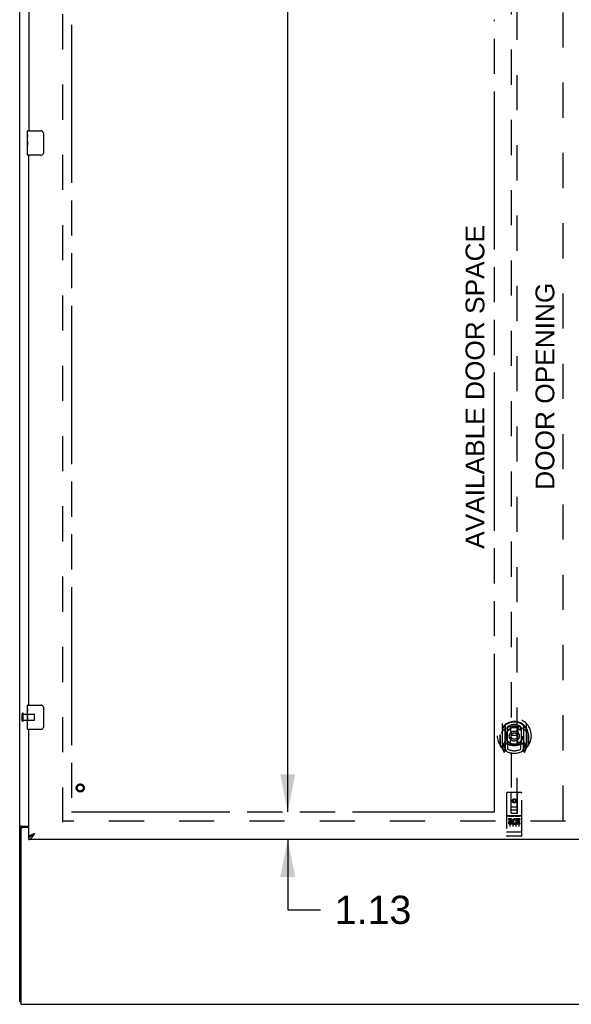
# Model space of a CAD drawing. Header units: inches. Extents: x 0 to 262, y 0 to 169.
# Tile 3 of 18: x 62 to 84, y 41 to 82. Entities that reach past the tile are written whole.
import ezdxf

# ---------------------------------------------------------------- set-up
doc = ezdxf.new("R2010")
doc.units = ezdxf.units.IN
doc.header["$LTSCALE"] = 14.384615
doc.header["$MEASUREMENT"] = 0
doc.linetypes.add('HIDDEN', pattern=[0.2, 0.1, -0.1])
doc.linetypes.add('PHANTOM', pattern=[0.8, 0.45, -0.05, 0.1, -0.05, 0.1, -0.05])
doc.layers.get('0').update_dxf_attribs({"linetype": 'CONTINUOUS'})
for name, color, linetype in [('02___PRT_ALL_AXES', 7, 'CONTINUOUS'), ('AVAILABLE_DOOR_SPACE', 7, 'CONTINUOUS'), ('DEFAULT_2', 8, 'HIDDEN'), ('DIMENSIONS', 7, 'CONTINUOUS')]:
    doc.layers.add(name, color=color, linetype=linetype)
doc.styles.get("Standard").update_dxf_attribs({"font": 'arial.ttf'})
doc.dimstyles.new('DIMSTYLE_1', dxfattribs={"dimtxt": 1.153846, "dimasz": 1.538462, "dimexe": 0.09, "dimexo": 0.07, "dimgap": 0.0375, "dimtad": 0, "dimtih": 1, "dimtoh": 1, "dimzin": 4, "dimdsep": 46, "dimtxsty": 'Standard', "dimblk": '_FILLED', "dimblk1": '_FILLED', "dimblk2": '_FILLED', "dimcen": 0.09, "dimazin": 1, "dimtfac": 1, "dimtdec": 3, "dimtofl": 0, "dimtmove": 0, "dimatfit": 3, "dimldrblk": '_FILLED', "dimfxl": 1, "dimtolj": 1, "dimtzin": 4, "dimarcsym": 0})

# ---------------------------------------------------------------- blocks, each defined once
blk = doc.blocks.new('_FILLED')
at = {"color": 0, "linetype": 'ByBlock'}
blk.add_solid([(0, 0), (-1, 0.2), (-1, -0.2)], dxfattribs=at)
blk = doc.blocks.new('*D13')
at = {"layer": 'DIMENSIONS', "color": 2, "linetype": 'Continuous'}
for p, q in [((86.522, 106.067), (83.445, 106.067)), ((90.147, 106.067), (93.284, 106.067))]:
    blk.add_line(p, q, dxfattribs=at)
at = {"layer": 'DIMENSIONS', "color": 2, "linetype": 'Continuous', "xscale": 1.5384615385, "yscale": 1.5384615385, "zscale": 1.5384615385}
blk.add_blockref('_FILLED', (86.522, 106.067), dxfattribs=at)
at = {"layer": 'DIMENSIONS', "color": 2, "linetype": 'Continuous', "xscale": 1.5384615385, "yscale": 1.5384615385, "zscale": 1.5384615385, "rotation": 180}
blk.add_blockref('_FILLED', (90.147, 106.067), dxfattribs=at)
at = {"layer": 'DIMENSIONS', "color": 2, "linetype": 'Continuous', "insert": (93.861, 106.644), "char_height": 1.1538, "width": 3.13554, "attachment_point": 1, "line_spacing_factor": 0.9}
blk.add_mtext('3.63', dxfattribs=at)
blk = doc.blocks.new('*D18')
at = {"layer": 'DIMENSIONS', "color": 2, "linetype": 'Continuous'}
for p, q in [((72.559, 49.24), (72.559, 52.317)), ((72.559, 48.115), (72.559, 45.231)), ((72.559, 45.231), (73.905, 45.231))]:
    blk.add_line(p, q, dxfattribs=at)
at = {"layer": 'DIMENSIONS', "color": 2, "linetype": 'Continuous', "xscale": 1.5384615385, "yscale": 1.5384615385, "zscale": 1.5384615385}
for p, rotation in [((72.559, 49.24), 270), ((72.559, 48.115), 90)]:
    blk.add_blockref('_FILLED', p, dxfattribs=dict(at, rotation=rotation))
at = {"layer": 'DIMENSIONS', "color": 2, "linetype": 'Continuous', "insert": (74.482, 45.808), "char_height": 1.1538, "width": 3.13554, "attachment_point": 1, "line_spacing_factor": 0.9}
blk.add_mtext('1.13', dxfattribs=at)
blk = doc.blocks.new('*D19')
at = {"layer": 'DIMENSIONS', "color": 2, "linetype": 'Continuous'}
for p, q in [((72.559, 127.49), (72.559, 89.519)), ((72.559, 49.24), (72.559, 85.48))]:
    blk.add_line(p, q, dxfattribs=at)
at = {"layer": 'DIMENSIONS', "color": 2, "linetype": 'Continuous', "xscale": 1.5384615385, "yscale": 1.5384615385, "zscale": 1.5384615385}
for p, rotation in [((72.559, 127.49), 90), ((72.559, 49.24), 270)]:
    blk.add_blockref('_FILLED', p, dxfattribs=dict(at, rotation=rotation))
at = {"layer": 'DIMENSIONS', "color": 2, "linetype": 'Continuous', "insert": (72.559, 88.942), "char_height": 1.1538, "width": 4.03203, "attachment_point": 2, "line_spacing_factor": 0.9}
blk.add_mtext('78.25\\Ptyp.', dxfattribs=at)

msp = doc.modelspace()

# ---------------------------------------------------------------- linework, layer by layer
at = {"color": 3, "linetype": 'Continuous'}
for p, q in [((61.584, 41.469), (61.584, 131.261)), ((61.959, 99.615), (61.959, 77.115)), ((61.959, 53.615), (61.959, 76.115)), ((61.959, 48.219), (61.959, 52.615)), ((61.636, 48.545), (61.636, 41.365)), ((61.654, 48.657), (61.959, 48.657)), ((61.959, 48.605), (61.696, 48.605)), ((62.174, 48.349), (62.206, 48.361)), ((84.647, 48.115), (61.959, 48.115)), ((61.636, 41.365), (109.532, 41.365))]:
    msp.add_line(p, q, dxfattribs=at)
at = {"color": 7, "linetype": 'Continuous'}
for p, q in [((61.899, 76.954), (61.899, 77.1)), ((61.914, 77.115), (62.454, 77.115)), ((62.554, 77.015), (62.554, 76.215)), ((61.899, 76.696), (61.899, 76.73)), ((61.899, 76.499), (61.899, 76.531)), ((61.899, 76.13), (61.899, 76.269)), ((62.454, 76.115), (61.914, 76.115)), ((61.899, 53.454), (61.899, 53.6)), ((61.914, 53.615), (62.454, 53.615)), ((61.899, 53.196), (61.899, 53.23)), ((62.554, 53.515), (62.554, 52.715)), ((61.899, 52.999), (61.899, 53.031)), ((61.899, 52.63), (61.899, 52.769)), ((62.454, 52.615), (61.914, 52.615)), ((61.688, 48.617), (61.584, 48.617)), ((61.688, 48.605), (61.688, 48.617)), ((61.959, 48.115), (61.959, 48.219)), ((62.06, 48.247), (62.072, 48.254)), ((61.636, 41.469), (61.584, 41.469))]:
    msp.add_line(p, q, dxfattribs=at)
for points in [[(62.548, 77.051), (62.55, 77.045), (62.551, 77.039), (62.553, 77.033), (62.554, 77.027), (62.554, 77.021), (62.554, 77.015)], [(62.554, 76.215), (62.554, 76.209), (62.554, 76.202), (62.553, 76.196), (62.551, 76.19), (62.55, 76.184), (62.548, 76.179)], [(62.548, 53.551), (62.55, 53.545), (62.551, 53.539), (62.553, 53.533), (62.554, 53.527), (62.554, 53.521), (62.554, 53.515)], [(62.554, 52.715), (62.554, 52.709), (62.554, 52.702), (62.553, 52.696), (62.551, 52.69), (62.55, 52.684), (62.548, 52.679)], [(61.709, 48.634), (61.704, 48.631), (61.701, 48.63), (61.699, 48.629), (61.696, 48.627), (61.694, 48.626), (61.692, 48.624), (61.691, 48.623), (61.69, 48.621), (61.689, 48.62), (61.689, 48.618), (61.688, 48.617)], [(61.729, 48.657), (61.729, 48.655), (61.729, 48.653), (61.728, 48.651), (61.727, 48.649), (61.726, 48.647), (61.725, 48.646), (61.724, 48.644), (61.722, 48.642), (61.72, 48.641), (61.718, 48.639), (61.716, 48.638), (61.714, 48.637), (61.711, 48.635), (61.709, 48.634)], [(62.072, 48.254), (62.083, 48.261), (62.094, 48.268), (62.105, 48.276), (62.116, 48.284), (62.128, 48.293), (62.139, 48.302), (62.15, 48.312), (62.161, 48.321), (62.172, 48.331), (62.184, 48.341), (62.195, 48.351), (62.206, 48.361)], [(62.075, 48.256), (62.079, 48.262), (62.084, 48.269), (62.091, 48.276), (62.098, 48.283), (62.105, 48.29), (62.113, 48.297), (62.122, 48.304), (62.132, 48.311), (62.141, 48.319), (62.151, 48.326), (62.162, 48.333), (62.173, 48.34), (62.184, 48.347), (62.195, 48.354), (62.206, 48.361)], [(61.959, 48.219), (61.971, 48.219), (61.982, 48.22), (61.993, 48.222), (62.004, 48.225), (62.016, 48.228), (62.027, 48.232), (62.038, 48.236), (62.049, 48.241), (62.06, 48.247)]]:
    msp.add_lwpolyline(points, dxfattribs=at)
at = {"color": 3, "linetype": 'Continuous'}
for points in [[(61.62, 48.643), (61.616, 48.641), (61.612, 48.64), (61.609, 48.639), (61.605, 48.637), (61.602, 48.636), (61.599, 48.635), (61.596, 48.633), (61.594, 48.631), (61.591, 48.63), (61.59, 48.628), (61.588, 48.626), (61.587, 48.624), (61.586, 48.623), (61.585, 48.621), (61.585, 48.619), (61.584, 48.617)], [(61.654, 48.657), (61.652, 48.656), (61.65, 48.654), (61.647, 48.653), (61.644, 48.651), (61.64, 48.65), (61.636, 48.648), (61.632, 48.647), (61.628, 48.645), (61.62, 48.643)], [(62.105, 48.214), (62.116, 48.228), (62.128, 48.243), (62.139, 48.259), (62.15, 48.275), (62.161, 48.292), (62.172, 48.309), (62.184, 48.326), (62.195, 48.344), (62.206, 48.361)], [(61.959, 48.219), (61.96, 48.225), (61.962, 48.231), (61.964, 48.237), (61.968, 48.243), (61.973, 48.248), (61.978, 48.254), (61.985, 48.26), (61.993, 48.266), (62.001, 48.272), (62.01, 48.278), (62.021, 48.284), (62.032, 48.29), (62.043, 48.296), (62.056, 48.302)], [(61.959, 48.115), (61.971, 48.115), (61.982, 48.117), (61.993, 48.12), (62.004, 48.125), (62.016, 48.13), (62.027, 48.137), (62.038, 48.145), (62.049, 48.154), (62.06, 48.164), (62.072, 48.175), (62.083, 48.187), (62.094, 48.2), (62.105, 48.214)], [(62.056, 48.302), (62.069, 48.308), (62.083, 48.314), (62.097, 48.32), (62.112, 48.326), (62.127, 48.332), (62.142, 48.338), (62.158, 48.343), (62.174, 48.349)]]:
    msp.add_lwpolyline(points, dxfattribs=at)
at = {"color": 7, "linetype": 'Continuous'}
for centre, radius, start, end in [((61.914, 77.1), 0.015, 90, 180), ((62.454, 77.015), 0.1, 21.1999, 90), ((62.454, 76.215), 0.1, 270, 338.7946), ((61.914, 76.13), 0.015, 180, 270), ((61.914, 53.6), 0.015, 90, 180), ((62.454, 53.515), 0.1, 21.1999, 90), ((61.914, 52.63), 0.015, 180, 270), ((62.454, 52.715), 0.1, 270, 338.7946)]:
    msp.add_arc(centre, radius, start, end, dxfattribs=at)
at = {"color": 3, "linetype": 'Continuous'}
msp.add_arc((61.696, 48.545), 0.06, 90, 180, dxfattribs=at)
at = {"layer": '02___PRT_ALL_AXES', "color": 7, "linetype": 'Continuous'}
for p, q in [((61.899, 76.954), (61.899, 77.1)), ((61.899, 76.696), (61.899, 76.953)), ((61.905, 76.898), (61.899, 76.898)), ((61.899, 76.73), (61.906, 76.73)), ((61.899, 76.13), (61.899, 76.694)), ((61.901, 76.667), (61.899, 76.667)), ((61.906, 76.73), (61.906, 76.866)), ((61.899, 76.535), (61.905, 76.535)), ((61.899, 76.499), (61.906, 76.499)), ((61.899, 76.436), (61.906, 76.436)), ((61.899, 76.269), (61.906, 76.269)), ((61.906, 76.269), (61.906, 76.499)), ((61.899, 53.454), (61.899, 53.6)), ((61.899, 53.196), (61.899, 53.453)), ((61.905, 53.398), (61.899, 53.398)), ((61.899, 53.23), (61.906, 53.23)), ((61.906, 53.23), (61.906, 53.366)), ((61.899, 52.63), (61.899, 53.194)), ((61.901, 53.167), (61.899, 53.167)), ((61.899, 53.035), (61.905, 53.035)), ((61.899, 52.999), (61.906, 52.999)), ((61.899, 52.936), (61.906, 52.936)), ((61.906, 52.769), (61.906, 52.999)), ((61.899, 52.769), (61.906, 52.769))]:
    msp.add_line(p, q, dxfattribs=at)
at = {"layer": '02___PRT_ALL_AXES', "color": 8, "linetype": 'HIDDEN'}
for p, q in [((61.731, 53.239), (62.178, 53.239)), ((61.731, 52.991), (61.731, 53.239)), ((61.731, 52.991), (62.178, 52.991)), ((82.117, 49.075), (81.552, 49.075)), ((81.69, 48.953), (81.598, 48.953)), ((81.598, 48.953), (81.598, 48.911)), ((81.69, 48.911), (81.598, 48.911)), ((81.694, 48.867), (81.648, 48.867)), ((81.69, 48.826), (81.662, 48.826)), ((81.754, 48.783), (81.662, 48.783)), ((81.754, 48.783), (81.754, 48.74)), ((81.886, 48.788), (81.903, 48.749)), ((81.91, 48.918), (81.897, 48.899)), ((81.907, 48.943), (81.91, 48.941)), ((82.066, 48.953), (81.91, 48.953)), ((81.91, 48.953), (81.91, 48.941)), ((81.91, 48.918), (81.91, 48.74)), ((82.066, 48.911), (81.953, 48.911)), ((81.953, 48.911), (81.953, 48.867)), ((82.045, 48.867), (81.953, 48.867)), ((82.045, 48.825), (81.953, 48.825)), ((81.953, 48.825), (81.953, 48.783)), ((82.066, 48.783), (81.953, 48.783)), ((82.045, 48.867), (82.045, 48.825)), ((82.066, 48.953), (82.066, 48.911)), ((82.066, 48.783), (82.066, 48.74)), ((81.754, 48.74), (81.662, 48.74)), ((82.066, 48.74), (81.91, 48.74)), ((82.117, 48.247), (81.552, 48.247))]:
    msp.add_line(p, q, dxfattribs=at)
at = {"layer": '02___PRT_ALL_AXES', "color": 7, "linetype": 'Continuous'}
for points in [[(61.899, 76.954), (61.9, 76.95), (61.9, 76.946), (61.901, 76.94), (61.902, 76.927)], [(61.899, 76.696), (61.9, 76.688), (61.9, 76.679), (61.901, 76.669)], [(61.901, 76.669), (61.904, 76.635), (61.905, 76.623), (61.905, 76.611), (61.906, 76.598), (61.906, 76.586), (61.906, 76.573), (61.906, 76.56), (61.906, 76.547), (61.905, 76.535), (61.905, 76.522), (61.904, 76.51)], [(61.902, 76.927), (61.903, 76.92), (61.904, 76.911), (61.905, 76.903)], [(61.905, 76.903), (61.905, 76.894), (61.906, 76.885), (61.906, 76.876), (61.906, 76.866)], [(61.899, 53.454), (61.9, 53.45), (61.9, 53.446), (61.901, 53.44), (61.902, 53.427)], [(61.899, 53.196), (61.9, 53.188), (61.9, 53.179), (61.901, 53.169)], [(61.902, 53.427), (61.903, 53.42), (61.904, 53.411), (61.905, 53.403)], [(61.905, 53.403), (61.905, 53.394), (61.906, 53.385), (61.906, 53.376), (61.906, 53.366)], [(61.901, 53.169), (61.904, 53.135), (61.905, 53.123), (61.905, 53.111), (61.906, 53.098), (61.906, 53.086), (61.906, 53.073), (61.906, 53.06), (61.906, 53.047), (61.905, 53.035), (61.905, 53.022), (61.904, 53.01)]]:
    msp.add_lwpolyline(points, dxfattribs=at)
at = {"layer": '02___PRT_ALL_AXES', "color": 8, "linetype": 'HIDDEN'}
for centre, radius in [((64.063, 50.219), 0.124), ((81.834, 49.692), 0.085)]:
    msp.add_circle(centre, radius, dxfattribs=at)
for centre, radius, start, end in [((81.661, 48.804), 0.0644, 102.2995, 270.0775), ((81.662, 48.804), 0.0219, 89.9011, 270), ((81.69, 48.89), 0.0635, 270, 90), ((81.69, 48.889), 0.0219, 280.307, 90), ((81.86, 48.847), 0.107, 64.2636, 293.4027), ((81.86, 48.847), 0.0639, 54.8895, 293.4026)]:
    msp.add_arc(centre, radius, start, end, dxfattribs=at)
at = {"layer": '02___PRT_ALL_AXES', "color": 7, "linetype": 'Continuous'}
for centre in [(62.162, 76.531), (62.162, 53.031)]:
    msp.add_ellipse(centre, major_axis=(0.263, 0), ratio=0.432808, start_param=3.141593, end_param=3.321581, dxfattribs=at)
at = {"layer": 'AVAILABLE_DOOR_SPACE', "color": 4, "linetype": 'PHANTOM'}
for p, q in [((63.709, 127.49), (63.709, 49.24)), ((81.022, 49.24), (81.022, 81.664)), ((63.709, 49.24), (81.022, 49.24))]:
    msp.add_line(p, q, dxfattribs=at)
at = {"layer": 'DEFAULT_2', "color": 8, "linetype": 'HIDDEN'}
for p, q in [((63.334, 127.917), (63.334, 48.813)), ((83.834, 48.88), (83.834, 127.85)), ((81.709, 86.194), (81.709, 49.192)), ((81.959, 49.192), (81.959, 86.194)), ((61.688, 52.973), (61.688, 53.257)), ((61.731, 52.973), (61.731, 53.257)), ((62.188, 53.001), (62.188, 53.229)), ((81.334, 52.846), (81.334, 51.879)), ((81.452, 52.792), (81.452, 51.776)), ((82.217, 52.792), (82.217, 51.776)), ((82.334, 51.879), (82.334, 52.846)), ((81.259, 52.409), (81.26, 52.412)), ((81.259, 51.951), (81.259, 52.409)), ((81.459, 52.767), (81.459, 51.764)), ((81.552, 52.044), (81.552, 52.675)), ((81.559, 52.728), (81.559, 52.625)), ((81.672, 52.702), (81.702, 52.362)), ((81.997, 52.702), (81.967, 52.362)), ((82.109, 52.625), (82.109, 52.728)), ((82.117, 52.675), (82.117, 52.044)), ((82.209, 52.767), (82.209, 51.764)), ((82.409, 52.409), (82.409, 52.412)), ((82.409, 51.951), (82.409, 52.409)), ((81.252, 52.362), (81.267, 52.362)), ((81.252, 52.362), (81.252, 51.974)), ((81.452, 52.033), (81.392, 52.033)), ((81.392, 52.033), (81.392, 51.883)), ((81.462, 51.996), (81.462, 51.789)), ((81.552, 52.034), (81.479, 52.034)), ((81.548, 52.016), (81.482, 52.016)), ((81.559, 52.064), (81.559, 51.811)), ((81.671, 52.018), (81.702, 52.362)), ((81.967, 52.362), (81.702, 52.362)), ((81.998, 52.018), (81.967, 52.362)), ((82.109, 51.811), (82.109, 52.064)), ((82.189, 52.034), (82.117, 52.034)), ((82.187, 52.016), (82.121, 52.016)), ((82.207, 51.789), (82.207, 51.996)), ((82.277, 52.033), (82.217, 52.033)), ((82.277, 51.883), (82.277, 52.033)), ((82.417, 52.362), (82.402, 52.362)), ((82.417, 52.362), (82.417, 51.974)), ((81.339, 51.868), (81.409, 51.692)), ((81.392, 51.883), (81.459, 51.883)), ((81.43, 51.937), (81.4, 51.891)), ((81.43, 51.773), (81.435, 51.77)), ((81.438, 51.695), (81.452, 51.776)), ((81.529, 51.714), (81.459, 51.823)), ((82.209, 51.823), (82.139, 51.714)), ((82.209, 51.883), (82.277, 51.883)), ((82.217, 51.776), (82.231, 51.695)), ((82.238, 51.772), (82.238, 51.773)), ((82.238, 51.773), (82.239, 51.773)), ((82.238, 51.773), (82.239, 51.773)), ((82.269, 51.891), (82.239, 51.937)), ((82.26, 51.692), (82.33, 51.868)), ((81.522, 50.002), (81.522, 48.277)), ((82.117, 50.032), (81.552, 50.032)), ((81.708, 49.192), (81.704, 50.002)), ((81.961, 49.192), (81.964, 50.002)), ((82.147, 48.277), (82.147, 50.002)), ((81.834, 49.765), (81.772, 49.729)), ((81.772, 49.729), (81.782, 49.723)), ((81.772, 49.729), (81.772, 49.657)), ((81.772, 49.657), (81.782, 49.662)), ((81.772, 49.657), (81.834, 49.62)), ((81.834, 49.753), (81.782, 49.723)), ((81.782, 49.723), (81.782, 49.662)), ((81.782, 49.662), (81.834, 49.632)), ((81.897, 49.729), (81.834, 49.765)), ((81.834, 49.765), (81.834, 49.753)), ((81.887, 49.723), (81.834, 49.753)), ((81.834, 49.632), (81.887, 49.662)), ((81.834, 49.62), (81.897, 49.657)), ((81.834, 49.62), (81.834, 49.632)), ((81.897, 49.729), (81.887, 49.723)), ((81.887, 49.662), (81.887, 49.723)), ((81.897, 49.657), (81.887, 49.662)), ((81.897, 49.657), (81.897, 49.729)), ((81.707, 49.442), (81.962, 49.442)), ((81.708, 49.192), (81.709, 49.192)), ((81.709, 49.192), (81.959, 49.192)), ((81.919, 49.317), (81.749, 49.317)), ((81.959, 49.192), (81.961, 49.192)), ((83.938, 48.865), (63.334, 48.865)), ((81.552, 49.075), (82.117, 49.075)), ((81.623, 49.059), (81.795, 49.059)), ((81.647, 48.944), (81.647, 48.638)), ((81.772, 48.944), (81.772, 48.638)), ((81.873, 49.059), (82.045, 49.059)), ((81.897, 48.944), (81.897, 48.638)), ((82.022, 48.944), (82.022, 48.638)), ((81.54, 48.406), (81.539, 48.406)), ((81.541, 48.406), (81.54, 48.406)), ((81.542, 48.406), (81.541, 48.406)), ((81.541, 48.406), (81.541, 48.406)), ((81.543, 48.406), (81.542, 48.406)), ((81.544, 48.406), (81.543, 48.406)), ((81.545, 48.405), (81.544, 48.406)), ((81.544, 48.406), (81.544, 48.406)), ((81.546, 48.405), (81.545, 48.405)), ((81.547, 48.405), (81.546, 48.405)), ((81.548, 48.405), (81.547, 48.405)), ((81.549, 48.405), (81.548, 48.405)), ((81.55, 48.405), (81.549, 48.405)), ((81.549, 48.405), (81.549, 48.405)), ((81.551, 48.405), (81.55, 48.405)), ((81.552, 48.405), (81.551, 48.405)), ((82.117, 48.405), (81.552, 48.405)), ((82.117, 48.405), (82.118, 48.405)), ((82.118, 48.405), (82.119, 48.405)), ((82.119, 48.405), (82.12, 48.405)), ((82.12, 48.405), (82.121, 48.405)), ((82.121, 48.405), (82.122, 48.405)), ((82.122, 48.405), (82.123, 48.405)), ((82.122, 48.405), (82.122, 48.405)), ((82.123, 48.405), (82.124, 48.406)), ((82.124, 48.406), (82.125, 48.406)), ((82.125, 48.406), (82.126, 48.406)), ((82.126, 48.406), (82.127, 48.406)), ((82.126, 48.406), (82.126, 48.406)), ((82.127, 48.406), (82.128, 48.406)), ((82.128, 48.406), (82.129, 48.406)), ((82.129, 48.406), (82.13, 48.406)), ((82.13, 48.406), (82.131, 48.406)), ((82.13, 48.406), (82.13, 48.406)), ((81.802, 48.247), (81.617, 48.247)), ((82.052, 48.247), (81.867, 48.247))]:
    msp.add_line(p, q, dxfattribs=at)
for points in [[(81.38, 52.577), (81.379, 52.576), (81.377, 52.575), (81.376, 52.573), (81.374, 52.572), (81.372, 52.57), (81.371, 52.569), (81.369, 52.567), (81.367, 52.565), (81.366, 52.564), (81.364, 52.562), (81.362, 52.56), (81.36, 52.558), (81.358, 52.556), (81.356, 52.553), (81.354, 52.551), (81.352, 52.549), (81.35, 52.546), (81.348, 52.544), (81.346, 52.541), (81.344, 52.538), (81.342, 52.536), (81.339, 52.533), (81.337, 52.529), (81.335, 52.526), (81.332, 52.523), (81.33, 52.519), (81.327, 52.516), (81.325, 52.512), (81.322, 52.508), (81.32, 52.504), (81.317, 52.5), (81.314, 52.495), (81.311, 52.491), (81.308, 52.486), (81.305, 52.481), (81.302, 52.476)], [(81.647, 52.719), (81.652, 52.721), (81.657, 52.722), (81.663, 52.723), (81.668, 52.725), (81.674, 52.726), (81.679, 52.727), (81.685, 52.729), (81.69, 52.73), (81.695, 52.731), (81.701, 52.732), (81.706, 52.733), (81.712, 52.734), (81.718, 52.735), (81.723, 52.736), (81.729, 52.737), (81.734, 52.738), (81.74, 52.738), (81.745, 52.739), (81.751, 52.74), (81.756, 52.74), (81.762, 52.741), (81.767, 52.742), (81.773, 52.742), (81.779, 52.743), (81.784, 52.743), (81.79, 52.743), (81.795, 52.744), (81.801, 52.744), (81.807, 52.744), (81.812, 52.744), (81.818, 52.745), (81.823, 52.745), (81.829, 52.745), (81.834, 52.745), (81.84, 52.745), (81.846, 52.745), (81.851, 52.745), (81.857, 52.744), (81.862, 52.744), (81.868, 52.744), (81.874, 52.744), (81.879, 52.743), (81.885, 52.743), (81.89, 52.743), (81.896, 52.742), (81.902, 52.742), (81.907, 52.741), (81.913, 52.74), (81.918, 52.74), (81.924, 52.739), (81.929, 52.738), (81.935, 52.738), (81.94, 52.737), (81.946, 52.736), (81.951, 52.735), (81.957, 52.734), (81.962, 52.733), (81.968, 52.732), (81.973, 52.731), (81.979, 52.73), (81.984, 52.729), (81.99, 52.727), (81.995, 52.726), (82.001, 52.725), (82.006, 52.723), (82.012, 52.722), (82.017, 52.721), (82.022, 52.719)], [(82.367, 52.476), (82.364, 52.481), (82.361, 52.486), (82.358, 52.491), (82.355, 52.495), (82.352, 52.5), (82.349, 52.504), (82.347, 52.508), (82.344, 52.512), (82.342, 52.516), (82.339, 52.519), (82.337, 52.523), (82.334, 52.526), (82.332, 52.529), (82.33, 52.533), (82.327, 52.535), (82.325, 52.538), (82.323, 52.541), (82.321, 52.544), (82.319, 52.546), (82.317, 52.549), (82.315, 52.551), (82.313, 52.553), (82.311, 52.556), (82.309, 52.558), (82.307, 52.56), (82.305, 52.562), (82.303, 52.564), (82.302, 52.565), (82.3, 52.567), (82.298, 52.569), (82.297, 52.57), (82.295, 52.572), (82.293, 52.573), (82.292, 52.575), (82.29, 52.576), (82.289, 52.577)], [(81.617, 49.058), (81.617, 49.058), (81.617, 49.058), (81.617, 49.058), (81.617, 49.058), (81.617, 49.058), (81.618, 49.058), (81.618, 49.058), (81.618, 49.058), (81.618, 49.058), (81.618, 49.059), (81.618, 49.059), (81.618, 49.059), (81.618, 49.059), (81.618, 49.059), (81.618, 49.059), (81.619, 49.059), (81.619, 49.059), (81.619, 49.059), (81.619, 49.059), (81.619, 49.059), (81.619, 49.059), (81.619, 49.059), (81.62, 49.059), (81.62, 49.059), (81.62, 49.059), (81.62, 49.059), (81.62, 49.059), (81.62, 49.059), (81.62, 49.059), (81.621, 49.059), (81.621, 49.059), (81.621, 49.059), (81.621, 49.059), (81.621, 49.059), (81.621, 49.059), (81.622, 49.059), (81.622, 49.059), (81.622, 49.059), (81.622, 49.059), (81.622, 49.059), (81.623, 49.059), (81.623, 49.059), (81.623, 49.059), (81.623, 49.059), (81.623, 49.059)], [(81.795, 49.059), (81.796, 49.059), (81.796, 49.059), (81.796, 49.059), (81.796, 49.059), (81.796, 49.059), (81.797, 49.059), (81.797, 49.059), (81.797, 49.059), (81.797, 49.059), (81.797, 49.059), (81.798, 49.059), (81.798, 49.059), (81.798, 49.059), (81.798, 49.059), (81.798, 49.059), (81.798, 49.059), (81.799, 49.059), (81.799, 49.059), (81.799, 49.059), (81.799, 49.059), (81.799, 49.059), (81.799, 49.059), (81.799, 49.059), (81.8, 49.059), (81.8, 49.059), (81.8, 49.059), (81.8, 49.059), (81.8, 49.059), (81.8, 49.059), (81.8, 49.059), (81.8, 49.059), (81.801, 49.059), (81.801, 49.059), (81.801, 49.059), (81.801, 49.059), (81.801, 49.059), (81.801, 49.058), (81.801, 49.058), (81.801, 49.058), (81.801, 49.058), (81.802, 49.058), (81.802, 49.058), (81.802, 49.058), (81.802, 49.058), (81.802, 49.058), (81.802, 49.058)], [(81.867, 49.058), (81.867, 49.058), (81.867, 49.058), (81.867, 49.058), (81.867, 49.058), (81.867, 49.058), (81.868, 49.058), (81.868, 49.058), (81.868, 49.058), (81.868, 49.058), (81.868, 49.059), (81.868, 49.059), (81.868, 49.059), (81.868, 49.059), (81.868, 49.059), (81.869, 49.059), (81.869, 49.059), (81.869, 49.059), (81.869, 49.059), (81.869, 49.059), (81.869, 49.059), (81.869, 49.059), (81.869, 49.059), (81.87, 49.059), (81.87, 49.059), (81.87, 49.059), (81.87, 49.059), (81.87, 49.059), (81.87, 49.059), (81.87, 49.059), (81.871, 49.059), (81.871, 49.059), (81.871, 49.059), (81.871, 49.059), (81.871, 49.059), (81.871, 49.059), (81.872, 49.059), (81.872, 49.059), (81.872, 49.059), (81.872, 49.059), (81.872, 49.059), (81.873, 49.059), (81.873, 49.059), (81.873, 49.059), (81.873, 49.059), (81.873, 49.059)], [(82.045, 49.059), (82.046, 49.059), (82.046, 49.059), (82.046, 49.059), (82.046, 49.059), (82.046, 49.059), (82.047, 49.059), (82.047, 49.059), (82.047, 49.059), (82.047, 49.059), (82.047, 49.059), (82.048, 49.059), (82.048, 49.059), (82.048, 49.059), (82.048, 49.059), (82.048, 49.059), (82.048, 49.059), (82.049, 49.059), (82.049, 49.059), (82.049, 49.059), (82.049, 49.059), (82.049, 49.059), (82.049, 49.059), (82.049, 49.059), (82.05, 49.059), (82.05, 49.059), (82.05, 49.059), (82.05, 49.059), (82.05, 49.059), (82.05, 49.059), (82.05, 49.059), (82.05, 49.059), (82.051, 49.059), (82.051, 49.059), (82.051, 49.059), (82.051, 49.059), (82.051, 49.059), (82.051, 49.058), (82.051, 49.058), (82.051, 49.058), (82.051, 49.058), (82.052, 49.058), (82.052, 49.058), (82.052, 49.058), (82.052, 49.058), (82.052, 49.058), (82.052, 49.058)], [(81.539, 48.406), (81.538, 48.406), (81.538, 48.406), (81.537, 48.406), (81.537, 48.406), (81.537, 48.406), (81.536, 48.406), (81.536, 48.406), (81.536, 48.407), (81.535, 48.407), (81.535, 48.407), (81.535, 48.407), (81.534, 48.407), (81.534, 48.407), (81.534, 48.407), (81.533, 48.407), (81.533, 48.407), (81.533, 48.407), (81.532, 48.407), (81.532, 48.407), (81.532, 48.407), (81.531, 48.407), (81.531, 48.407), (81.531, 48.407), (81.53, 48.408), (81.53, 48.408), (81.53, 48.408), (81.53, 48.408), (81.529, 48.408), (81.529, 48.408), (81.529, 48.408), (81.529, 48.408), (81.528, 48.408), (81.528, 48.408), (81.528, 48.408), (81.528, 48.408), (81.527, 48.409), (81.527, 48.409), (81.527, 48.409), (81.527, 48.409), (81.526, 48.409), (81.526, 48.409), (81.526, 48.409), (81.526, 48.409), (81.526, 48.409), (81.525, 48.409), (81.525, 48.409), (81.525, 48.41), (81.525, 48.41), (81.525, 48.41), (81.524, 48.41), (81.524, 48.41), (81.524, 48.41), (81.524, 48.41), (81.524, 48.41), (81.524, 48.41), (81.524, 48.41), (81.523, 48.41), (81.523, 48.411), (81.523, 48.411), (81.523, 48.411), (81.523, 48.411), (81.523, 48.411), (81.523, 48.411), (81.523, 48.411), (81.523, 48.411), (81.522, 48.411), (81.522, 48.411), (81.522, 48.412), (81.522, 48.412), (81.522, 48.412), (81.522, 48.412), (81.522, 48.412), (81.522, 48.412), (81.522, 48.412), (81.522, 48.412), (81.522, 48.412), (81.522, 48.413), (81.522, 48.413), (81.522, 48.413)], [(82.131, 48.406), (82.131, 48.406), (82.132, 48.406), (82.132, 48.406), (82.133, 48.406), (82.133, 48.406), (82.133, 48.407), (82.134, 48.407), (82.134, 48.407), (82.134, 48.407), (82.135, 48.407), (82.135, 48.407), (82.135, 48.407), (82.136, 48.407), (82.136, 48.407), (82.136, 48.407), (82.137, 48.407), (82.137, 48.407), (82.137, 48.407), (82.138, 48.407), (82.138, 48.407), (82.138, 48.407), (82.138, 48.408), (82.139, 48.408), (82.139, 48.408), (82.139, 48.408), (82.14, 48.408), (82.14, 48.408), (82.14, 48.408), (82.14, 48.408), (82.141, 48.408), (82.141, 48.408), (82.141, 48.408), (82.141, 48.408), (82.142, 48.409), (82.142, 48.409), (82.142, 48.409), (82.142, 48.409), (82.143, 48.409), (82.143, 48.409), (82.143, 48.409), (82.143, 48.409), (82.143, 48.409), (82.144, 48.409), (82.144, 48.409), (82.144, 48.41), (82.144, 48.41), (82.144, 48.41), (82.145, 48.41), (82.145, 48.41), (82.145, 48.41), (82.145, 48.41), (82.145, 48.41), (82.145, 48.41), (82.145, 48.41), (82.146, 48.41), (82.146, 48.411), (82.146, 48.411), (82.146, 48.411), (82.146, 48.411), (82.146, 48.411), (82.146, 48.411), (82.146, 48.411), (82.146, 48.411), (82.146, 48.411), (82.147, 48.411), (82.147, 48.412), (82.147, 48.412), (82.147, 48.412), (82.147, 48.412), (82.147, 48.412), (82.147, 48.412), (82.147, 48.412), (82.147, 48.412), (82.147, 48.412), (82.147, 48.413), (82.147, 48.413), (82.147, 48.413)]]:
    msp.add_lwpolyline(points, dxfattribs=at)
for centre, radius in [((81.834, 52.344), 0.35), ((81.834, 52.344), 0.335), ((81.834, 52.344), 0.205), ((81.834, 52.344), 0.133), ((64.063, 50.219), 0.164), ((64.063, 50.219), 0.124), ((81.834, 49.692), 0.0845)]:
    msp.add_circle(centre, radius, dxfattribs=at)
for centre, radius, start, end in [((61.71, 53.257), 0.0215, 360, 180), ((62.178, 53.229), 0.01, 360, 90), ((61.71, 52.973), 0.0215, 180, 0), ((62.178, 53.001), 0.01, 270, 0), ((81.834, 52.362), 0.7, 305.5126, 234.4874), ((81.834, 52.36), 0.583, 0.2464, 179.7536), ((81.834, 52.334), 0.58, 7.6622, 172.3378), ((81.349, 52.846), 0.015, 135.0748, 180), ((81.467, 52.792), 0.015, 130.3587, 180), ((81.834, 52.334), 0.48, 55.0461, 124.9539), ((82.202, 52.792), 0.015, 0, 49.6413), ((82.319, 52.846), 0.015, 0, 44.9252), ((81.279, 52.409), 0.02, 172.3378, 180), ((81.834, 52.045), 0.7, 49.529, 130.471), ((81.479, 52.767), 0.02, 129.3378, 179.9984), ((81.567, 52.675), 0.015, 112.9863, 180), ((81.589, 52.625), 0.03, 180, 311.1261), ((81.834, 52.344), 0.343, 48.8739, 131.1261), ((81.652, 52.7), 0.02, 5.0796, 105.5752), ((82.017, 52.7), 0.02, 74.4248, 174.9204), ((82.079, 52.625), 0.03, 228.8739, 360), ((82.102, 52.675), 0.015, 0, 67.0137), ((82.189, 52.767), 0.02, 0, 50.6594), ((82.389, 52.409), 0.02, 0, 7.6622), ((81.834, 52.675), 0.7, 233.2319, 306.7681), ((81.271, 52.038), 0.188, 327.3208, 360), ((81.479, 52.014), 0.02, 90, 180), ((81.482, 51.996), 0.02, 90, 180), ((81.548, 51.996), 0.02, 66.536, 90), ((81.567, 52.044), 0.015, 180, 247.0137), ((81.834, 52.657), 0.7, 246.536, 293.464), ((81.589, 52.064), 0.03, 48.8739, 180), ((81.834, 52.344), 0.343, 228.8739, 311.1261), ((81.651, 52.02), 0.02, 254.3869, 354.9204), ((82.017, 52.02), 0.02, 185.0796, 285.6131), ((82.079, 52.064), 0.03, 0, 131.1261), ((82.102, 52.044), 0.015, 292.9863, 360), ((82.121, 51.996), 0.02, 90, 113.464), ((82.187, 51.996), 0.02, 0, 90), ((82.189, 52.014), 0.02, 0, 90), ((82.397, 52.038), 0.188, 180, 212.6792), ((81.279, 51.951), 0.02, 180, 215.2961), ((81.834, 52.344), 0.7, 215.2961, 324.7039), ((81.349, 51.879), 0.015, 180, 224.9252), ((81.404, 51.888), 0.005, 147.3208, 270), ((81.423, 51.698), 0.015, 201.8041, 350), ((81.439, 51.809), 0.02, 234.4874, 360), ((81.442, 51.789), 0.02, 234.7457, 360), ((81.479, 51.764), 0.02, 180, 238.5295), ((81.834, 52.344), 0.6, 242.7204, 297.2796), ((82.189, 51.764), 0.02, 301.4688, 359.9992), ((82.227, 51.789), 0.02, 180, 305.2543), ((82.229, 51.809), 0.02, 180, 305.5126), ((82.246, 51.698), 0.015, 190, 338.1959), ((82.264, 51.888), 0.005, 270, 32.6792), ((82.319, 51.879), 0.015, 315.0748, 360), ((82.389, 51.951), 0.02, 324.7039, 360), ((81.552, 50.002), 0.03, 90, 180), ((81.674, 50.002), 0.03, 0, 90), ((81.994, 50.002), 0.03, 90, 180), ((82.117, 50.002), 0.03, 0, 90), ((81.749, 49.277), 0.04, 90, 180), ((81.749, 49.232), 0.04, 180, 270), ((81.919, 49.277), 0.04, 0, 90), ((81.919, 49.232), 0.04, 270, 360), ((81.552, 49.105), 0.03, 180, 270), ((82.117, 49.105), 0.03, 270, 360), ((81.552, 48.277), 0.03, 180, 270), ((82.117, 48.277), 0.03, 270, 360)]:
    msp.add_arc(centre, radius, start, end, dxfattribs=at)

# ---------------------------------------------------------------- texts
at = {"layer": 'DIMENSIONS', "color": 2, "linetype": 'Continuous', "char_height": 0.76923, "attachment_point": 2, "rotation": 90, "line_spacing_factor": 0.9}
for s, insert, width in [('AVAILABLE DOOR SPACE', (79.841, 66.635), 13.23134), ('DOOR OPENING', (82.705, 66.662), 8.4644)]:
    msp.add_mtext(s, dxfattribs=dict(at, insert=insert, width=width))

# ---------------------------------------------------------------- dimensions: what is measured, and where the dimension line sits
at = {"layer": 'DIMENSIONS', "color": 2, "linetype": 'Continuous'}
dim = msp.add_linear_dim(base=(72.559, 49.24), p1=(81.022, 127.49), p2=(81.022, 49.24), angle=270, text='<>\\Ptyp.', dimstyle='DIMSTYLE_1', dxfattribs=at)
dim.commit()
dim.dimension.update_dxf_attribs({"geometry": '*D19', "text_midpoint": (72.559, 87.499), "dimtype": 160})
dim = msp.add_linear_dim(base=(90.146984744, 106.067284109), p1=(86.521984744, 48.23880861), p2=(90.146984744, 127.48980861), dimstyle='DIMSTYLE_1', dxfattribs=at)
dim.commit()
dim.dimension.update_dxf_attribs({"geometry": '*D13', "text_midpoint": (95.427525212, 106.060852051), "dimtype": 160})
dim = msp.add_linear_dim(base=(72.559120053, 48.11480861), p1=(81.021984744, 49.23980861), p2=(61.979484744, 48.11480861), angle=270, dimstyle='DIMSTYLE_1', dxfattribs=at)
dim.commit()
dim.dimension.update_dxf_attribs({"geometry": '*D18', "text_midpoint": (76.099946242, 45.224777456), "dimtype": 160})

doc.saveas('drawing.dxf')
